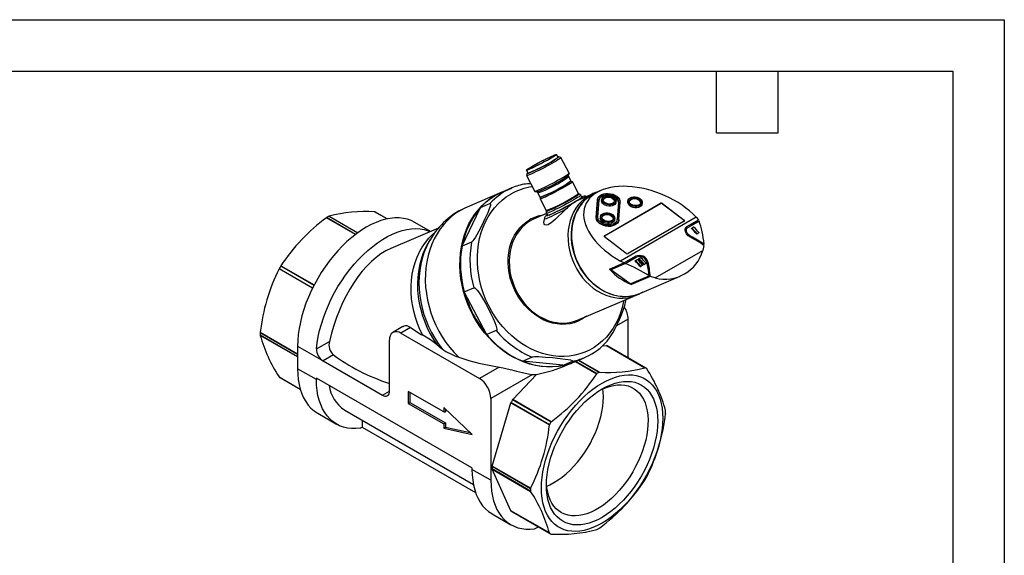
# Model space of a CAD drawing. Header units: millimetres. Extents: x 0 to 699, y 0 to 540.
# Tile 5 of 5: x 394 to 699, y 374 to 540. Entities that reach past the tile are written whole.
import ezdxf

# ---------------------------------------------------------------- set-up
doc = ezdxf.new("R2010")
doc.units = ezdxf.units.MM
doc.header["$LTSCALE"] = 2.5
doc.layers.add('TEXT', color=140, linetype='Continuous', lineweight=25)

msp = doc.modelspace()

# ---------------------------------------------------------------- linework, layer by layer
at = {"color": 7, "linetype": 'Continuous'}
for p, q in [((0.006, 539.757), (698.506, 539.757)), ((698.506, 539.757), (698.506, 0.007))]:
    msp.add_line(p, q, dxfattribs=at)
for p, q in [((560.735, 497.261), (560.271, 498.145)), ((561.591, 497.168), (560.918, 497.377)), ((564.16, 492.293), (561.609, 497.156)), ((550.929, 493.243), (551.393, 492.359)), ((551.193, 492.274), (550.982, 491.602)), ((550.983, 491.58), (553.534, 486.718)), ((563.982, 491.701), (564.16, 492.272)), ((564.696, 489.98), (564.022, 491.265)), ((565.132, 489.667), (565.032, 489.698)), ((567.028, 486.075), (565.149, 489.655)), ((546.421, 487.763), (543.49, 486.513)), ((545.947, 487.553), (546.421, 487.763)), ((553.552, 486.705), (554.123, 486.528)), ((572.563, 486.465), (571.496, 486.01)), ((573.966, 487.009), (572.583, 486.419)), ((543.329, 486.444), (532.628, 481.88)), ((554.459, 486.246), (555.133, 484.962)), ((555.174, 484.525), (555.143, 484.425)), ((555.143, 484.405), (557.022, 480.824)), ((567.706, 485.531), (567.214, 485.866)), ((570.538, 485.547), (567.438, 484.225)), ((568.034, 484.912), (567.713, 485.523)), ((572.493, 478.641), (572.894, 484.01)), ((572.916, 484.159), (572.515, 478.79)), ((572.894, 484.01), (572.916, 484.159)), ((572.894, 484.01), (572.907, 484.122)), ((572.929, 484.27), (572.907, 484.122)), ((573.011, 478.732), (573.413, 484.101)), ((574.229, 484.342), (574.168, 483.934)), ((578.569, 483.278), (578.63, 483.687)), ((582.312, 483.871), (582.252, 483.463)), ((504.091, 480.432), (504.044, 480.434)), ((507.923, 478.194), (504.044, 480.434)), ((507.955, 478.201), (504.091, 480.432)), ((531.123, 469.93), (536.679, 481.549)), ((536.748, 481.693), (536.679, 481.549)), ((536.748, 481.693), (539.678, 482.943)), ((557.088, 480.552), (557.085, 479.958)), ((575.029, 472.957), (592.35, 482.956)), ((575.04, 473.031), (592.361, 483.03)), ((579.346, 483.259), (578.945, 477.89)), ((579.368, 483.408), (578.967, 478.039)), ((579.368, 483.408), (579.346, 483.259)), ((579.463, 477.981), (579.865, 483.35)), ((586.653, 482.807), (586.714, 483.216)), ((592.35, 482.956), (592.361, 483.03)), ((592.923, 482.981), (592.912, 482.907)), ((592.912, 482.907), (599.652, 477.784)), ((592.923, 482.981), (599.663, 477.858)), ((489.236, 478.61), (489.188, 478.575)), ((498.153, 473.4), (489.188, 478.575)), ((498.199, 473.435), (489.236, 478.61)), ((490, 479.044), (489.97, 479.034)), ((489.97, 479.034), (498.842, 473.912)), ((490, 479.044), (498.863, 473.927)), ((507.961, 478.202), (504.351, 480.286)), ((557.146, 479.835), (553.339, 478.211)), ((556.382, 478.144), (556.292, 477.447)), ((557.087, 479.947), (557.408, 479.336)), ((572.515, 478.79), (572.493, 478.641)), ((573.827, 478.973), (573.766, 478.564)), ((578.168, 477.909), (578.229, 478.317)), ((578.945, 477.89), (578.967, 478.039)), ((579.429, 477.721), (579.451, 477.87)), ((603.405, 478.72), (579.978, 465.195)), ((599.659, 477.482), (582.338, 467.483)), ((599.652, 477.784), (599.663, 477.858)), ((600.488, 475.819), (604.096, 477.902)), ((600.819, 475.527), (604.248, 477.507)), ((604.248, 477.507), (601.047, 476.141)), ((603.405, 478.72), (604.096, 477.902)), ((523.777, 475.386), (509.06, 469.109)), ((521.316, 474.337), (516.493, 477.12)), ((599.991, 475.174), (600.819, 475.527)), ((601.993, 475.388), (602.276, 475.551)), ((601.993, 475.388), (602.177, 475.466)), ((602.188, 475.233), (602.005, 475.155)), ((602.177, 475.466), (602.46, 475.63)), ((602.276, 475.551), (602.46, 475.63)), ((602.276, 475.551), (602.291, 475.557)), ((602.475, 475.637), (602.291, 475.559)), ((521.203, 471.814), (520.687, 470.947)), ((575.04, 473.031), (575.029, 472.957)), ((581.776, 467.532), (575.036, 472.655)), ((601.38, 472.679), (601.719, 472.824)), ((603.367, 473.681), (603.539, 473.754)), ((603.627, 473.596), (603.798, 473.668)), ((604.096, 473.839), (603.813, 473.676)), ((533.985, 471.036), (531.054, 469.786)), ((531.123, 469.93), (531.054, 469.786)), ((590.694, 459.993), (605.38, 468.471)), ((605.769, 470.016), (605.38, 468.471)), ((605.418, 470.256), (605.789, 470.415)), ((581.041, 464.592), (579.978, 465.195)), ((581.041, 464.592), (584.649, 466.675)), ((581.55, 464.404), (584.98, 466.383)), ((581.778, 465.018), (584.98, 466.383)), ((585.117, 466.452), (581.841, 465.054)), ((584.598, 465.346), (584.881, 465.509)), ((584.598, 465.346), (584.782, 465.425)), ((584.793, 465.192), (584.61, 465.114)), ((584.782, 465.425), (585.065, 465.588)), ((584.881, 465.509), (585.065, 465.588)), ((584.881, 465.509), (584.897, 465.515)), ((585.081, 465.595), (584.896, 465.517)), ((585.659, 465.958), (585.941, 466.122)), ((585.659, 465.958), (585.843, 466.037)), ((585.854, 465.804), (585.671, 465.726)), ((585.843, 466.037), (586.126, 466.2)), ((585.941, 466.122), (586.126, 466.2)), ((585.941, 466.122), (585.957, 466.127)), ((586.141, 466.208), (585.957, 466.129)), ((474.595, 462.805), (474.57, 462.756)), ((484.89, 456.798), (474.57, 462.756)), ((484.915, 456.848), (474.595, 462.805)), ((475.144, 463.75), (475.114, 463.704)), ((475.114, 463.704), (485.384, 457.775)), ((475.144, 463.75), (485.41, 457.824)), ((576.632, 462.712), (581.041, 464.592)), ((581.55, 464.404), (576.996, 462.461)), ((576.996, 462.461), (579.688, 464.015)), ((583.006, 458.141), (576.996, 462.461)), ((585.973, 463.639), (586.144, 463.712)), ((586.233, 463.554), (586.403, 463.626)), ((586.701, 463.797), (586.418, 463.634)), ((587.033, 464.251), (587.205, 464.324)), ((587.293, 464.166), (587.464, 464.239)), ((587.762, 464.409), (587.479, 464.246)), ((588.126, 464.791), (588.464, 464.935)), ((583.006, 458.141), (588.837, 460.628)), ((589.198, 460.45), (583.351, 457.956)), ((585.922, 455.145), (598.463, 460.494)), ((590.694, 459.993), (589.198, 460.45)), ((531.755, 455.688), (534.685, 456.938)), ((583.351, 457.956), (583.335, 458.282)), ((531.839, 455.528), (531.755, 455.688)), ((538.614, 442.617), (531.839, 455.528)), ((566.678, 446.937), (583.877, 454.273)), ((584.874, 454.644), (585.942, 455.099)), ((582.388, 447.272), (578.599, 445.085)), ((582.388, 435.237), (582.388, 447.272)), ((512.826, 444.959), (509.685, 443.145)), ((515.193, 444.634), (512.185, 442.898)), ((468.753, 443.18), (468.746, 443.121)), ((468.746, 443.121), (480.281, 436.462)), ((480.281, 435.615), (468.746, 442.274)), ((468.746, 442.274), (468.753, 442.243)), ((468.753, 443.18), (480.281, 436.525)), ((480.281, 435.587), (468.753, 442.243)), ((508.649, 424.966), (508.649, 440.856)), ((512.185, 442.898), (536.426, 428.904)), ((538.614, 442.617), (538.698, 442.457)), ((541.628, 443.706), (538.698, 442.457)), ((480.281, 438.893), (480.281, 431.919)), ((480.281, 438.893), (488.166, 434.341)), ((486.151, 438.077), (490.121, 440.369)), ((574.422, 438.992), (575.624, 439.111)), ((575.624, 439.111), (587.525, 432.241)), ((587.555, 432.249), (575.663, 439.114)), ((587.815, 432.104), (575.923, 438.969)), ((491.363, 436.187), (488.166, 434.341)), ((549.679, 434.293), (552.61, 435.543)), ((565.854, 434.083), (568.784, 435.333)), ((569.258, 435.543), (568.784, 435.333)), ((486.108, 428.555), (480.281, 431.919)), ((488.166, 434.341), (506.528, 423.741)), ((542.535, 432.43), (536.426, 428.904)), ((549.832, 434.277), (549.679, 434.293)), ((562.163, 432.984), (549.832, 434.277)), ((562.163, 432.984), (562.316, 432.968)), ((565.246, 434.218), (562.316, 432.968)), ((563.533, 433.093), (565.692, 434.014)), ((566.087, 434.182), (572.669, 430.383)), ((572.7, 430.428), (566.149, 434.209)), ((566.993, 434.569), (573.434, 430.851)), ((573.481, 430.851), (567.021, 434.581)), ((587.525, 432.241), (587.555, 432.249)), ((588.074, 431.949), (588.099, 431.91)), ((474.57, 429.383), (474.595, 429.344)), ((474.57, 429.383), (481.113, 425.606)), ((474.595, 429.344), (481.122, 425.576)), ((474.854, 429.189), (481.124, 425.57)), ((534.135, 401.272), (486.108, 428.997)), ((486.108, 428.997), (486.108, 428.555)), ((552.798, 430.191), (539.961, 422.78)), ((546.725, 422.428), (554.007, 430.115)), ((572.669, 430.383), (572.7, 430.428)), ((573.434, 430.851), (573.481, 430.851)), ((506.528, 423.741), (508.649, 424.966)), ((525.402, 418.59), (514.399, 424.941)), ((514.399, 424.941), (514.399, 421.21)), ((514.937, 424.631), (514.937, 421.52)), ((539.961, 422.78), (539.961, 397.466)), ((514.399, 421.21), (514.937, 421.52)), ((514.399, 421.21), (525.402, 414.858)), ((514.937, 421.52), (525.94, 415.169)), ((534.198, 411.646), (525.402, 419.925)), ((525.402, 419.925), (525.402, 418.59)), ((540.333, 401.858), (546.151, 421.433)), ((546.151, 421.433), (558.051, 414.563)), ((558.059, 414.622), (546.167, 421.487)), ((546.686, 422.386), (558.578, 415.521)), ((558.625, 415.558), (546.725, 422.428)), ((486.496, 418.183), (492.322, 414.82)), ((494.822, 419.15), (534.557, 396.212)), ((525.402, 418.59), (525.94, 418.638)), ((525.94, 419.418), (525.94, 418.638)), ((593.916, 419.05), (593.923, 419.019)), ((593.923, 418.172), (593.916, 418.113)), ((499.631, 413.532), (500.25, 413.889)), ((500.25, 416.017), (500.25, 413.889)), ((500.25, 413.889), (535.228, 393.697)), ((525.94, 415.169), (525.402, 414.858)), ((525.402, 414.858), (525.402, 413.523)), ((525.402, 413.523), (525.94, 413.881)), ((525.402, 413.523), (534.198, 411.646)), ((525.94, 415.169), (525.94, 413.881)), ((525.94, 413.881), (533.548, 412.258)), ((558.051, 414.563), (558.059, 414.622)), ((558.578, 415.521), (558.625, 415.558)), ((540.318, 401.804), (552.21, 394.939)), ((552.234, 394.988), (540.333, 401.858)), ((534.135, 401.272), (534.135, 400.83)), ((539.961, 397.466), (534.135, 400.83)), ((552.21, 394.091), (540.318, 400.956)), ((546.151, 388.061), (540.333, 400.92)), ((540.333, 400.92), (552.234, 394.05)), ((588.099, 398.537), (588.074, 398.488)), ((587.555, 397.589), (587.525, 397.543)), ((552.21, 394.939), (552.234, 394.988)), ((552.234, 394.05), (552.21, 394.091)), ((540.349, 387.095), (546.176, 383.731)), ((558.051, 381.191), (546.151, 388.061)), ((546.167, 388.026), (558.059, 381.161)), ((546.426, 387.872), (558.318, 381.007)), ((553.484, 382.443), (554.657, 383.12)), ((558.059, 381.161), (558.051, 381.191)), ((558.625, 380.859), (558.578, 380.861)), ((572.7, 382.259), (572.669, 382.249)), ((573.481, 382.718), (573.434, 382.683))]:
    msp.add_line(p, q)
at = {"flags": 128}
for points in [[(559.33, 497.847), (559.752, 498.019), (560.055, 498.124), (560.229, 498.159), (560.27, 498.124), (560.177, 498.018), (559.953, 497.845), (559.603, 497.611), (559.138, 497.321), (558.571, 496.985), (557.918, 496.611), (557.199, 496.211), (556.434, 495.797), (555.645, 495.379), (554.855, 494.97), (554.086, 494.582), (553.36, 494.226), (552.7, 493.913), (552.122, 493.65), (551.645, 493.447), (551.281, 493.308), (551.041, 493.237), (550.933, 493.238), (550.959, 493.309), (551.119, 493.448), (551.407, 493.652), (551.816, 493.915), (552.334, 494.229), (552.946, 494.586), (553.634, 494.974), (554.379, 495.383), (555.158, 495.8), (555.951, 496.215), (556.733, 496.615), (557.483, 496.988), (558.179, 497.324), (558.8, 497.613), (559.33, 497.847)], [(561.591, 497.168), (561.61, 497.152), (561.56, 497.065), (561.38, 496.912), (561.075, 496.697), (560.652, 496.424), (560.122, 496.1), (559.498, 495.734), (558.795, 495.334), (558.03, 494.91), (557.223, 494.473), (556.392, 494.033), (555.56, 493.602), (554.745, 493.189), (553.969, 492.806), (553.25, 492.461), (552.606, 492.162), (552.053, 491.919), (551.604, 491.735), (551.271, 491.616), (551.062, 491.566), (550.981, 491.584), (550.982, 491.602)], [(560.694, 497.339), (560.695, 497.34), (560.881, 497.38), (560.936, 497.351), (560.857, 497.252), (560.648, 497.086), (560.314, 496.858), (559.864, 496.575), (559.31, 496.243), (558.668, 495.872), (557.954, 495.472), (557.189, 495.055), (556.394, 494.63), (555.589, 494.21), (554.797, 493.807), (554.04, 493.431), (553.338, 493.093), (552.711, 492.801), (552.175, 492.565), (551.745, 492.389), (551.432, 492.28), (551.246, 492.24), (551.192, 492.269), (551.27, 492.368), (551.352, 492.437)], [(558.587, 497.419), (558.107, 497.205), (557.535, 496.938), (556.894, 496.625), (556.206, 496.278), (555.496, 495.911), (554.79, 495.536), (554.113, 495.166), (553.49, 494.815), (552.943, 494.497), (552.492, 494.221), (552.153, 493.999), (551.939, 493.838), (551.858, 493.744), (551.911, 493.72), (552.098, 493.768), (552.411, 493.886), (552.84, 494.069), (553.369, 494.31), (553.978, 494.602), (554.645, 494.933), (555.347, 495.291), (556.059, 495.664), (556.753, 496.039), (557.406, 496.4), (557.994, 496.737), (558.495, 497.035), (558.892, 497.285), (559.169, 497.478), (559.318, 497.606), (559.332, 497.665), (559.211, 497.652), (558.96, 497.569), (558.587, 497.419)], [(564.16, 492.293), (564.162, 492.29), (564.111, 492.203), (563.931, 492.05), (563.626, 491.834), (563.203, 491.561), (562.673, 491.238), (562.049, 490.871), (561.346, 490.471), (560.581, 490.048), (559.774, 489.61), (558.944, 489.171), (558.111, 488.739), (557.297, 488.327), (556.521, 487.943), (555.802, 487.598), (555.158, 487.3), (554.604, 487.056), (554.156, 486.873), (553.823, 486.754), (553.613, 486.703), (553.534, 486.718)], [(565.132, 489.667), (565.151, 489.64), (565.07, 489.538), (564.855, 489.368), (564.512, 489.134), (564.05, 488.843), (563.481, 488.502), (562.821, 488.121), (562.088, 487.711), (561.302, 487.281), (560.485, 486.845), (559.659, 486.414), (558.845, 486), (558.068, 485.614), (557.346, 485.266), (556.702, 484.967), (556.151, 484.724), (555.709, 484.544), (555.388, 484.431), (555.197, 484.39), (555.141, 484.42), (555.143, 484.425)], [(565.034, 489.698), (565.051, 489.671), (564.971, 489.571), (564.759, 489.403), (564.42, 489.172), (563.964, 488.885), (563.403, 488.549), (562.751, 488.173), (562.028, 487.767), (561.253, 487.344), (560.446, 486.913), (559.631, 486.488), (558.828, 486.079), (558.06, 485.698), (557.349, 485.355), (556.713, 485.06), (556.169, 484.82), (555.733, 484.642), (555.416, 484.531), (555.228, 484.49), (555.173, 484.52), (555.173, 484.523)], [(564.022, 491.265), (563.958, 491.48), (563.982, 491.701)], [(565.032, 489.698), (564.837, 489.805), (564.696, 489.98)], [(541.289, 485.425), (542.778, 486.198), (543.41, 486.478)], [(554.123, 486.528), (554.318, 486.421), (554.459, 486.246)], [(586.9, 455.562), (586.877, 455.55), (585.698, 454.998), (584.461, 454.586), (583.18, 454.315), (581.863, 454.189), (580.524, 454.209), (579.173, 454.375), (577.823, 454.685), (576.486, 455.136), (575.173, 455.725), (573.896, 456.446), (572.666, 457.293), (571.494, 458.259), (570.39, 459.335), (569.363, 460.511), (568.424, 461.778), (567.58, 463.123), (566.839, 464.536), (566.206, 466.004), (565.689, 467.514), (565.29, 469.053), (565.014, 470.607), (564.864, 472.162), (564.839, 473.705), (564.942, 475.223), (565.17, 476.701), (565.522, 478.128), (565.994, 479.49), (566.583, 480.775), (567.284, 481.973), (568.089, 483.072), (568.993, 484.063), (569.987, 484.938), (571.062, 485.688), (572.21, 486.307), (573.419, 486.79), (573.56, 486.836)], [(560.981, 432.689), (560.605, 432.637), (558.906, 432.494), (557.185, 432.496), (555.449, 432.642), (553.709, 432.932), (551.973, 433.364), (550.25, 433.936), (548.549, 434.646), (546.88, 435.489), (545.25, 436.46), (543.668, 437.556), (542.143, 438.77), (540.683, 440.095), (539.294, 441.526), (537.985, 443.054), (536.762, 444.672), (535.632, 446.371), (534.6, 448.142), (533.672, 449.976), (532.852, 451.864), (532.145, 453.795), (531.555, 455.76), (531.085, 457.748), (530.737, 459.749), (530.512, 461.752), (530.413, 463.748), (530.44, 465.725), (530.592, 467.673), (530.868, 469.583), (531.268, 471.444), (531.789, 473.246), (532.429, 474.981), (533.183, 476.639), (534.049, 478.211), (535.022, 479.689), (536.096, 481.066), (537.266, 482.335), (538.526, 483.488), (539.869, 484.519), (541.289, 485.425)], [(581.035, 453.061), (580.961, 452.669), (580.541, 450.877), (580.002, 449.147), (579.347, 447.486), (578.578, 445.904), (577.7, 444.411), (576.718, 443.013), (575.638, 441.719), (574.464, 440.536), (573.204, 439.469), (571.864, 438.526), (570.452, 437.711), (568.976, 437.029), (567.443, 436.483), (565.862, 436.076), (564.242, 435.81), (562.59, 435.688), (560.918, 435.709), (559.232, 435.874), (557.544, 436.181), (555.861, 436.63), (554.194, 437.217), (552.551, 437.939), (550.941, 438.792), (549.373, 439.773), (547.856, 440.874), (546.397, 442.091), (545.005, 443.416), (543.688, 444.843), (542.453, 446.364), (541.305, 447.97), (540.253, 449.652), (539.301, 451.402), (538.454, 453.21), (537.718, 455.065), (537.095, 456.959), (536.591, 458.879), (536.207, 460.817), (535.945, 462.762), (535.807, 464.702), (535.794, 466.627), (535.906, 468.526), (536.142, 470.391), (536.5, 472.209), (536.98, 473.971), (537.578, 475.668), (538.29, 477.29), (539.114, 478.829), (540.045, 480.276), (541.077, 481.622), (542.205, 482.862), (543.422, 483.988), (544.723, 484.993), (546.1, 485.873), (546.1, 485.873)], [(555.133, 484.962), (555.197, 484.746), (555.174, 484.525)], [(567.706, 485.531), (567.714, 485.519), (567.664, 485.433), (567.484, 485.28), (567.179, 485.064), (566.756, 484.791), (566.226, 484.467), (565.602, 484.101), (564.899, 483.701), (564.134, 483.277), (563.327, 482.84), (562.497, 482.4), (561.664, 481.969), (560.85, 481.557), (560.073, 481.173), (559.354, 480.828), (558.71, 480.53), (558.157, 480.286), (557.709, 480.102), (557.375, 479.984), (557.166, 479.933), (557.085, 479.951), (557.085, 479.958)], [(567.214, 485.866), (567.223, 485.849), (567.159, 485.757), (566.966, 485.598), (566.648, 485.378), (566.213, 485.101), (565.674, 484.774), (565.043, 484.407), (564.338, 484.009), (563.576, 483.59), (562.777, 483.16), (561.962, 482.732), (561.152, 482.316), (560.369, 481.923), (559.631, 481.563), (558.959, 481.245), (558.37, 480.978), (557.878, 480.768), (557.498, 480.622), (557.238, 480.542), (557.106, 480.531), (557.088, 480.552)], [(557.408, 479.336), (557.487, 479.321), (557.696, 479.372), (558.029, 479.491), (558.478, 479.674), (559.031, 479.918), (559.675, 480.216), (560.394, 480.561), (561.17, 480.945), (561.985, 481.358), (562.817, 481.789), (563.648, 482.229), (564.455, 482.666), (565.22, 483.089), (565.923, 483.489), (566.547, 483.856), (567.077, 484.179), (567.5, 484.452), (567.805, 484.668), (567.985, 484.821), (568.035, 484.908), (568.034, 484.912)], [(571.496, 486.01), (571.142, 485.852), (569.995, 485.233), (568.92, 484.483), (567.926, 483.608), (567.022, 482.617), (566.217, 481.518), (565.516, 480.32), (564.927, 479.035), (564.454, 477.673), (564.103, 476.246), (563.874, 474.768), (563.772, 473.25), (563.796, 471.707), (563.947, 470.151), (564.223, 468.598), (564.621, 467.059), (565.139, 465.549), (565.771, 464.081), (566.513, 462.668), (567.357, 461.322), (568.296, 460.056), (569.322, 458.88), (570.426, 457.804), (571.598, 456.838), (572.829, 455.991), (574.106, 455.27), (575.419, 454.681), (576.756, 454.23), (578.106, 453.92), (579.456, 453.754), (580.796, 453.734), (582.112, 453.86), (583.394, 454.13), (584.63, 454.543), (584.874, 454.644)], [(572.583, 486.419), (572.23, 486.262), (571.086, 485.644), (570.014, 484.896), (569.023, 484.024), (568.122, 483.036), (567.319, 481.94), (566.621, 480.746), (566.033, 479.464), (565.562, 478.106), (565.211, 476.684), (564.984, 475.21), (564.882, 473.697), (564.906, 472.158), (565.056, 470.607), (565.331, 469.058), (565.728, 467.524), (566.245, 466.018), (566.875, 464.555), (567.614, 463.146), (568.456, 461.804), (569.392, 460.541), (570.416, 459.368), (571.516, 458.296), (572.685, 457.333), (573.912, 456.488), (575.185, 455.769), (576.494, 455.182), (577.827, 454.732), (579.173, 454.423), (580.52, 454.258), (581.855, 454.238), (583.168, 454.363), (584.446, 454.633), (585.679, 455.045), (585.922, 455.145)], [(567.983, 485.007), (568.118, 485.052), (568.308, 485.071), (568.267, 484.966), (567.99, 484.74), (567.503, 484.411), (566.851, 484.008), (566.094, 483.563)], [(567.441, 484.216), (567.034, 484.043), (566.094, 483.563)], [(567.214, 485.866), (567.108, 485.959), (567.028, 486.075)], [(572.916, 484.159), (573.028, 484.63), (573.287, 485.063), (573.681, 485.439), (574.194, 485.741), (574.803, 485.956), (575.481, 486.075), (576.199, 486.093), (576.925, 486.008), (577.628, 485.825), (578.277, 485.552), (578.844, 485.2), (579.303, 484.784), (579.635, 484.324), (579.825, 483.839), (579.865, 483.35)], [(573.413, 484.101), (573.52, 484.533), (573.772, 484.925), (574.155, 485.259), (574.65, 485.518), (575.232, 485.688), (575.872, 485.761), (576.539, 485.733), (577.197, 485.607), (577.816, 485.387), (578.363, 485.086), (578.811, 484.717), (579.138, 484.301), (579.327, 483.857), (579.368, 483.408)], [(579.346, 483.259), (579.305, 483.708), (579.116, 484.152), (578.789, 484.569), (578.341, 484.937), (577.794, 485.239), (577.175, 485.458), (576.516, 485.585), (575.85, 485.612), (575.21, 485.539), (574.627, 485.369), (574.132, 485.111), (573.75, 484.777), (573.498, 484.384), (573.414, 484.122)], [(578.569, 483.278), (578.501, 483.037), (578.277, 482.7), (577.922, 482.425), (577.462, 482.23), (576.928, 482.129), (576.355, 482.128), (575.783, 482.229), (575.251, 482.423), (574.795, 482.698), (574.447, 483.034), (574.229, 483.41), (574.157, 483.799), (574.168, 483.934)], [(578.003, 484.923), (578.351, 484.586), (578.569, 484.21), (578.641, 483.821), (578.562, 483.445), (578.337, 483.108), (577.983, 482.833), (577.523, 482.638), (576.988, 482.537), (576.416, 482.537), (575.844, 482.637), (575.312, 482.831), (574.856, 483.106), (574.507, 483.443), (574.29, 483.818), (574.218, 484.207), (574.297, 484.583), (574.521, 484.92), (574.875, 485.196), (575.335, 485.39), (575.87, 485.492), (576.443, 485.492), (577.015, 485.392), (577.547, 485.197), (578.003, 484.923)], [(577.723, 484.761), (578.031, 484.457), (578.209, 484.118), (578.243, 483.769), (578.129, 483.441), (577.879, 483.159), (577.51, 482.946), (577.054, 482.82), (576.548, 482.791), (576.032, 482.861), (575.548, 483.024), (575.135, 483.267), (574.828, 483.571), (574.65, 483.911), (574.616, 484.259), (574.729, 484.588), (574.98, 484.87), (575.348, 485.082), (575.804, 485.208), (576.311, 485.238), (576.827, 485.168), (577.311, 485.005), (577.723, 484.761)], [(586.653, 482.807), (586.585, 482.566), (586.36, 482.229), (586.006, 481.954), (585.546, 481.759), (585.011, 481.658), (584.439, 481.658), (583.867, 481.758), (583.335, 481.952), (582.879, 482.227), (582.53, 482.564), (582.313, 482.939), (582.241, 483.328), (582.252, 483.463)], [(586.086, 484.452), (586.435, 484.115), (586.653, 483.739), (586.724, 483.351), (586.646, 482.975), (586.421, 482.638), (586.067, 482.362), (585.607, 482.167), (585.072, 482.066), (584.499, 482.066), (583.928, 482.166), (583.396, 482.361), (582.94, 482.635), (582.591, 482.972), (582.374, 483.348), (582.302, 483.737), (582.381, 484.112), (582.605, 484.45), (582.959, 484.725), (583.419, 484.92), (583.954, 485.021), (584.527, 485.021), (585.099, 484.921), (585.631, 484.727), (586.086, 484.452)], [(585.807, 484.291), (586.115, 483.987), (586.293, 483.647), (586.326, 483.298), (586.213, 482.97), (585.962, 482.688), (585.594, 482.476), (585.138, 482.349), (584.632, 482.32), (584.116, 482.39), (583.632, 482.553), (583.219, 482.797), (582.911, 483.101), (582.734, 483.44), (582.7, 483.789), (582.813, 484.117), (583.064, 484.399), (583.432, 484.612), (583.888, 484.738), (584.395, 484.767), (584.911, 484.697), (585.395, 484.534), (585.807, 484.291)], [(532.628, 481.88), (532.078, 481.635), (530.588, 480.86), (529.167, 479.954), (527.823, 478.921), (526.562, 477.767), (525.391, 476.497), (524.316, 475.118), (523.343, 473.638), (522.477, 472.064), (521.722, 470.404), (521.083, 468.667), (520.563, 466.862), (520.164, 464.999), (519.888, 463.087), (519.738, 461.136), (519.713, 459.157), (519.814, 457.159), (520.04, 455.154), (520.391, 453.151), (520.863, 451.161), (521.456, 449.195), (522.166, 447.263), (522.988, 445.374), (523.919, 443.54), (524.955, 441.768), (526.088, 440.07), (527.315, 438.452), (528.627, 436.925), (530.019, 435.496)], [(539.678, 482.943), (539.773, 482.957), (539.838, 482.901), (539.862, 482.7), (539.801, 482.322), (539.678, 481.885), (539.368, 481.015), (538.995, 480.105), (538.144, 478.205), (537.063, 475.966), (536.266, 474.417), (535.672, 473.34), (535.223, 472.584), (534.718, 471.821), (534.44, 471.456), (534.216, 471.209), (534.08, 471.093), (533.985, 471.036)], [(563.034, 481.136), (561.849, 480.03), (560.696, 478.906), (559.906, 478.141), (559.141, 477.438), (558.603, 476.996), (558.093, 476.64), (557.623, 476.397), (557.212, 476.281), (556.667, 476.373), (556.401, 476.653), (556.283, 477.054), (556.319, 477.444)], [(563.034, 481.136), (562.091, 480.647), (561.166, 480.178), (560.278, 479.738), (559.446, 479.335), (558.687, 478.979), (558.015, 478.677), (557.446, 478.434), (556.989, 478.255), (556.656, 478.145), (556.452, 478.106), (556.382, 478.137), (556.382, 478.144)], [(557.022, 480.824), (557.072, 480.692), (557.088, 480.552)], [(516.493, 477.12), (515.386, 477.671), (514.207, 478.088), (512.963, 478.367), (511.661, 478.508), (510.307, 478.509), (508.908, 478.37), (507.471, 478.093), (506.004, 477.678), (504.514, 477.129), (503.008, 476.446), (501.495, 475.635), (499.981, 474.699), (498.476, 473.643), (496.985, 472.472), (495.518, 471.193), (494.081, 469.811), (492.682, 468.334), (491.328, 466.77), (490.026, 465.126), (488.782, 463.41), (487.603, 461.632), (486.495, 459.801), (485.463, 457.925), (484.513, 456.015), (483.649, 454.08), (482.876, 452.131), (482.198, 450.176), (481.619, 448.225), (481.141, 446.29), (480.766, 444.38), (480.497, 442.504), (480.336, 440.671), (480.281, 438.893)], [(569.457, 448.122), (569.181, 447.912), (568.081, 447.191), (566.911, 446.602), (565.682, 446.148), (564.405, 445.835), (563.091, 445.664), (561.75, 445.638), (560.394, 445.756), (559.036, 446.018), (557.685, 446.421), (556.354, 446.962), (555.054, 447.636), (553.797, 448.437), (552.593, 449.359), (551.452, 450.394), (550.384, 451.533), (549.398, 452.766), (548.502, 454.082), (547.705, 455.471), (547.013, 456.921), (546.431, 458.419), (545.966, 459.952), (545.62, 461.508), (545.397, 463.073), (545.299, 464.633), (545.326, 466.176), (545.478, 467.688), (545.754, 469.157), (546.152, 470.569), (546.669, 471.914), (547.299, 473.178), (548.037, 474.352), (548.878, 475.426), (549.813, 476.39), (550.836, 477.236), (551.937, 477.957), (551.937, 477.957)], [(553.339, 478.211), (552.694, 477.912), (551.567, 477.261), (550.515, 476.482), (549.545, 475.58), (548.668, 474.564), (547.891, 473.442), (547.219, 472.225), (546.661, 470.923), (546.219, 469.548), (545.899, 468.112), (545.703, 466.627), (545.632, 465.106), (545.688, 463.563), (545.869, 462.011), (546.175, 460.464), (546.603, 458.936), (547.148, 457.44), (547.806, 455.989), (548.572, 454.596), (549.438, 453.272), (550.397, 452.031), (551.44, 450.882), (552.559, 449.836), (553.743, 448.902), (554.982, 448.088), (556.266, 447.402), (557.582, 446.849), (558.919, 446.433), (560.267, 446.16), (561.612, 446.031), (562.942, 446.048), (564.247, 446.209), (565.515, 446.515), (566.678, 446.937)], [(557.922, 479.41), (557.712, 479.325), (557.323, 479.195), (557.134, 479.177), (557.175, 479.282), (557.358, 479.431)], [(579.429, 477.721), (579.329, 477.361), (579.071, 476.928), (578.676, 476.552), (578.163, 476.25), (577.555, 476.035), (576.876, 475.916), (576.158, 475.898), (575.432, 475.983), (574.729, 476.166), (574.08, 476.439), (573.514, 476.791), (573.055, 477.207), (572.723, 477.667), (572.533, 478.152), (572.493, 478.641)], [(579.463, 477.981), (579.352, 477.51), (579.093, 477.077), (578.698, 476.701), (578.186, 476.399), (577.577, 476.184), (576.899, 476.064), (576.181, 476.047), (575.454, 476.131), (574.751, 476.314), (574.103, 476.588), (573.536, 476.94), (573.077, 477.355), (572.745, 477.816), (572.555, 478.301), (572.515, 478.79)], [(578.967, 478.039), (578.859, 477.607), (578.608, 477.214), (578.225, 476.88), (577.73, 476.622), (577.148, 476.452), (576.508, 476.379), (575.841, 476.406), (575.182, 476.533), (574.564, 476.753), (574.017, 477.054), (573.569, 477.422), (573.242, 477.839), (573.053, 478.283), (573.011, 478.732)], [(578.168, 477.909), (578.099, 477.668), (577.875, 477.331), (577.521, 477.055), (577.061, 476.861), (576.526, 476.76), (575.953, 476.759), (575.381, 476.859), (574.85, 477.054), (574.394, 477.328), (574.045, 477.665), (573.828, 478.041), (573.756, 478.43), (573.766, 478.564)], [(577.601, 479.553), (577.95, 479.217), (578.167, 478.841), (578.239, 478.452), (578.16, 478.076), (577.936, 477.739), (577.582, 477.464), (577.122, 477.269), (576.587, 477.168), (576.014, 477.168), (575.442, 477.268), (574.91, 477.462), (574.455, 477.737), (574.106, 478.074), (573.888, 478.449), (573.817, 478.838), (573.895, 479.214), (574.12, 479.551), (574.474, 479.826), (574.934, 480.021), (575.469, 480.122), (576.042, 480.123), (576.613, 480.022), (577.145, 479.828), (577.601, 479.553)], [(577.322, 479.392), (577.63, 479.088), (577.807, 478.748), (577.841, 478.4), (577.728, 478.072), (577.477, 477.79), (577.109, 477.577), (576.653, 477.451), (576.146, 477.422), (575.63, 477.491), (575.146, 477.655), (574.734, 477.898), (574.426, 478.202), (574.248, 478.542), (574.215, 478.89), (574.328, 479.219), (574.579, 479.5), (574.947, 479.713), (575.403, 479.839), (575.909, 479.869), (576.425, 479.799), (576.909, 479.636), (577.322, 479.392)], [(486.151, 438.077), (486.357, 439.937), (486.671, 441.837), (487.091, 443.768), (487.614, 445.72), (488.239, 447.683), (488.961, 449.646), (489.778, 451.6), (490.684, 453.534), (491.676, 455.439), (492.747, 457.305), (493.894, 459.122), (495.109, 460.88), (496.387, 462.572), (497.721, 464.187), (499.103, 465.719), (500.528, 467.158), (501.987, 468.498), (503.473, 469.731), (504.979, 470.851), (506.497, 471.853), (508.018, 472.732), (509.536, 473.482), (511.042, 474.1), (512.528, 474.583), (513.987, 474.928), (515.412, 475.134), (516.795, 475.199), (518.128, 475.123), (519.406, 474.907), (520.621, 474.551), (521.241, 474.305)], [(601.608, 472.523), (600.925, 472.992), (600.388, 473.572), (600.021, 474.247), (599.917, 474.946), (600.073, 475.426), (600.399, 475.763), (600.488, 475.819)], [(601.719, 472.824), (601.152, 473.209), (600.71, 473.69), (600.415, 474.252), (600.345, 474.824), (600.485, 475.217), (600.819, 475.527)], [(602.005, 475.155), (601.953, 475.229), (601.938, 475.296), (601.954, 475.351), (601.993, 475.388)], [(602.188, 475.233), (602.142, 475.295), (602.122, 475.362), (602.133, 475.42), (602.167, 475.46), (602.177, 475.466)], [(518.949, 442.258), (518.078, 444.049), (517.319, 445.892), (516.678, 447.777), (516.159, 449.691), (515.763, 451.624), (515.495, 453.565), (515.355, 455.502), (515.343, 457.423), (515.461, 459.318), (515.708, 461.175), (516.081, 462.984), (516.579, 464.733), (517.2, 466.412), (517.938, 468.013), (518.79, 469.524), (519.751, 470.938), (520.816, 472.245), (521.977, 473.439), (522.557, 473.961)], [(521.18, 471.775), (520.749, 471.014), (519.964, 469.418), (519.292, 467.742), (518.736, 465.995), (518.301, 464.186), (517.988, 462.325), (517.799, 460.422), (517.734, 458.488), (517.795, 456.531), (517.981, 454.565), (518.291, 452.597), (518.723, 450.64), (519.275, 448.704), (519.944, 446.798), (520.726, 444.934), (521.617, 443.122), (522.613, 441.37), (523.708, 439.689), (524.896, 438.087)], [(604.105, 474.08), (604.142, 474.02), (604.157, 473.955), (604.147, 473.897), (604.116, 473.854), (604.096, 473.839)], [(520.687, 470.947), (520.504, 470.634), (519.681, 469.054), (518.975, 467.389), (518.389, 465.648), (517.927, 463.84), (517.591, 461.977), (517.384, 460.069), (517.306, 458.126), (517.357, 456.16), (517.539, 454.182), (517.849, 452.204), (518.286, 450.236), (518.847, 448.29), (519.529, 446.377), (520.329, 444.508), (521.241, 442.693), (522.261, 440.944), (523.382, 439.269)], [(584.61, 465.114), (584.558, 465.187), (584.543, 465.254), (584.559, 465.309), (584.598, 465.346)], [(584.793, 465.192), (584.747, 465.254), (584.727, 465.32), (584.738, 465.378), (584.772, 465.418), (584.782, 465.425)], [(585.671, 465.726), (585.618, 465.8), (585.604, 465.867), (585.62, 465.922), (585.659, 465.958)], [(585.854, 465.804), (585.808, 465.866), (585.788, 465.933), (585.799, 465.991), (585.832, 466.03), (585.843, 466.037)], [(586.71, 464.039), (586.747, 463.978), (586.762, 463.913), (586.752, 463.855), (586.721, 463.812), (586.701, 463.797)], [(587.77, 464.651), (587.808, 464.59), (587.823, 464.526), (587.813, 464.468), (587.782, 464.424), (587.762, 464.409)], [(534.685, 456.938), (534.814, 456.949), (534.992, 456.88), (535.297, 456.651), (535.705, 456.223), (536.095, 455.733), (536.769, 454.759), (537.398, 453.744), (538.595, 451.629), (539.885, 449.141), (540.7, 447.424), (541.205, 446.231), (541.507, 445.397), (541.733, 444.557), (541.782, 444.158), (541.76, 443.89), (541.703, 443.765), (541.628, 443.706)], [(515.193, 444.634), (514.124, 445.135), (513.613, 445.186), (513.132, 445.099), (512.859, 444.906)], [(523.382, 439.269), (521.28, 440.811), (518.949, 442.258)], [(552.61, 435.543), (552.753, 435.586), (552.982, 435.624), (553.414, 435.659), (554.033, 435.673), (554.654, 435.666), (555.772, 435.62), (556.852, 435.548), (558.972, 435.364), (561.331, 435.11), (562.872, 434.911), (563.871, 434.754), (564.512, 434.628), (565.067, 434.476), (565.264, 434.386), (565.333, 434.308), (565.311, 434.257), (565.246, 434.218)], [(480.281, 431.919), (480.334, 430.222), (480.492, 428.594), (480.755, 427.044), (481.121, 425.579), (481.589, 424.207), (482.155, 422.934), (482.818, 421.767), (483.574, 420.712), (484.419, 419.773), (485.349, 418.955), (486.359, 418.264), (486.496, 418.183)], [(542.535, 432.43), (543.79, 432.198), (545.039, 431.911), (546.479, 431.548), (547.841, 431.197), (549.745, 430.738), (551.448, 430.393), (552.798, 430.191)], [(593.03, 416.666), (592.977, 415.018), (592.82, 413.32), (592.56, 411.579), (592.197, 409.807), (591.734, 408.012), (591.174, 406.206), (590.519, 404.397), (589.774, 402.597), (588.942, 400.814), (588.027, 399.06), (587.037, 397.344), (585.974, 395.675), (584.847, 394.063), (583.66, 392.517), (582.422, 391.046), (581.137, 389.658), (579.815, 388.36), (578.461, 387.159), (577.084, 386.064), (575.692, 385.079), (574.291, 384.21), (572.891, 383.462), (571.498, 382.839), (570.122, 382.345), (568.768, 381.983), (567.445, 381.754), (566.161, 381.659), (564.922, 381.7), (563.736, 381.876), (562.608, 382.186), (561.546, 382.628), (560.555, 383.201), (559.641, 383.899), (558.809, 384.721), (558.063, 385.661), (557.409, 386.713), (556.848, 387.873), (556.385, 389.133), (556.023, 390.487), (555.762, 391.926), (555.605, 393.444), (555.553, 395.031), (555.605, 396.678), (555.762, 398.377), (556.023, 400.117), (556.385, 401.889), (556.848, 403.684), (557.409, 405.49), (558.063, 407.299), (558.809, 409.1), (559.641, 410.882), (560.555, 412.636), (561.546, 414.352), (562.608, 416.021), (563.736, 417.633), (564.922, 419.179), (566.161, 420.65), (567.445, 422.039), (568.768, 423.337), (570.122, 424.537), (571.498, 425.633), (572.891, 426.618), (574.291, 427.486), (575.692, 428.234), (577.084, 428.857), (578.461, 429.351), (579.815, 429.714), (581.137, 429.943), (582.422, 430.037), (583.66, 429.996), (584.847, 429.82), (585.974, 429.51), (587.037, 429.068), (588.027, 428.496), (588.942, 427.797), (589.774, 426.975), (590.519, 426.035), (591.174, 424.983), (591.734, 423.823), (592.197, 422.563), (592.56, 421.209), (592.82, 419.77), (592.977, 418.252), (593.03, 416.666)], [(499.631, 413.532), (498.256, 413.421), (496.926, 413.447), (495.648, 413.609), (494.428, 413.906), (493.272, 414.337), (492.186, 414.9), (491.176, 415.592), (490.245, 416.409), (489.4, 417.348), (488.645, 418.404), (487.982, 419.571), (487.415, 420.844), (486.948, 422.216), (486.582, 423.681), (486.319, 425.231), (486.161, 426.858), (486.108, 428.555)], [(574.291, 425.69), (575.639, 426.407), (576.979, 426.997), (578.303, 427.457), (579.601, 427.784), (580.867, 427.976), (582.092, 428.031), (583.269, 427.949), (584.391, 427.731), (585.451, 427.378), (586.441, 426.893), (587.357, 426.277), (588.192, 425.536), (588.942, 424.673), (589.601, 423.694), (590.166, 422.606), (590.633, 421.413), (590.999, 420.125), (591.262, 418.749), (591.421, 417.294), (591.474, 415.767), (591.421, 414.18), (591.262, 412.541), (590.999, 410.861), (590.633, 409.15), (590.166, 407.419), (589.601, 405.678), (588.942, 403.938), (588.192, 402.21), (587.357, 400.505), (586.441, 398.832), (585.451, 397.202), (584.391, 395.626), (583.269, 394.113), (582.092, 392.672), (580.867, 391.313), (579.601, 390.043), (578.303, 388.87), (576.979, 387.802), (575.639, 386.846), (574.291, 386.006), (572.943, 385.289), (571.603, 384.699), (570.28, 384.239), (568.982, 383.912), (567.716, 383.721), (566.491, 383.666), (565.313, 383.747), (564.192, 383.965), (563.132, 384.318), (562.141, 384.804), (561.225, 385.419), (560.39, 386.16), (559.641, 387.023), (558.981, 388.002), (558.417, 389.091), (557.95, 390.283), (557.583, 391.571), (557.32, 392.947), (557.162, 394.403), (557.109, 395.929), (557.162, 397.516), (557.32, 399.155), (557.583, 400.835), (557.95, 402.546), (558.417, 404.277), (558.981, 406.018), (559.641, 407.758), (560.39, 409.486), (561.225, 411.192), (562.141, 412.864), (563.132, 414.494), (564.192, 416.07), (565.313, 417.583), (566.491, 419.024), (567.716, 420.384), (568.982, 421.654), (570.28, 422.826), (571.603, 423.894), (572.943, 424.851), (574.291, 425.69)], [(573.527, 425.229), (574.082, 425.508), (575.352, 426.062), (576.606, 426.486), (577.835, 426.778), (579.029, 426.937), (580.183, 426.962), (581.287, 426.852), (582.335, 426.607), (583.32, 426.23), (584.234, 425.724), (585.073, 425.09), (585.829, 424.335), (586.499, 423.462), (587.078, 422.477), (587.562, 421.388), (587.948, 420.201), (588.233, 418.924), (588.415, 417.566), (588.493, 416.135), (588.467, 414.642), (588.337, 413.096), (588.103, 411.508), (587.767, 409.887), (587.332, 408.246), (586.8, 406.594), (586.175, 404.943), (585.461, 403.303), (584.663, 401.687), (583.786, 400.103), (582.836, 398.564), (581.819, 397.079), (580.742, 395.658), (579.612, 394.31), (578.437, 393.045), (577.224, 391.871), (575.982, 390.796), (574.719, 389.827), (573.443, 388.969), (572.162, 388.23), (570.886, 387.614), (569.623, 387.125), (568.381, 386.766), (567.168, 386.54), (565.993, 386.449), (564.863, 386.492), (563.786, 386.669), (562.769, 386.98), (561.819, 387.422), (560.942, 387.993), (560.144, 388.688), (559.43, 389.503), (558.805, 390.432), (558.273, 391.47), (557.838, 392.609), (557.502, 393.842), (557.268, 395.161), (557.138, 396.556), (557.125, 396.817)], [(557.207, 395.679), (558.181, 396.111), (559.442, 396.779), (560.704, 397.568), (561.957, 398.471), (563.192, 399.484), (564.402, 400.599), (565.579, 401.808), (566.713, 403.103), (567.798, 404.475), (568.825, 405.916), (569.789, 407.414), (570.682, 408.961), (571.498, 410.545), (572.231, 412.155), (572.878, 413.78), (573.432, 415.41), (573.891, 417.034), (574.251, 418.639), (574.511, 420.216), (574.667, 421.753), (574.719, 423.24), (574.667, 424.666), (574.554, 425.728)], [(534.135, 400.83), (534.188, 399.133), (534.346, 397.505), (534.608, 395.955), (534.974, 394.491), (535.442, 393.118), (536.008, 391.846), (536.671, 390.678), (537.427, 389.623), (538.272, 388.684), (539.202, 387.867), (540.213, 387.175), (540.349, 387.095)], [(539.961, 397.466), (540.014, 395.769), (540.172, 394.142), (540.435, 392.592), (540.801, 391.127), (541.268, 389.755), (541.835, 388.482), (542.498, 387.315), (543.254, 386.259), (544.099, 385.32), (545.029, 384.503), (546.039, 383.811), (547.125, 383.248), (548.281, 382.817), (549.501, 382.52), (550.779, 382.358), (552.109, 382.332), (553.484, 382.443)]]:
    msp.add_lwpolyline(points, dxfattribs=at)
for centre, radius, start, end in [((539.452, 526.467), 36.139, 289.29475, 306.08121), ((539.949, 525.519), 41.487, 289.97687, 305.39909), ((542.001, 521.61), 37.494, 289.40727, 305.96869), ((542.675, 520.325), 37.494, 289.40727, 305.96869), ((551.158, 468.661), 19.429, 113.2441, 137.87496), ((554.108, 469.889), 19.458, 114.79849, 137.86594), ((553.08, 472.893), 16.288, 100.4268, 116.01457), ((555.125, 470.21), 18.077, 97.41983, 119.95029), ((551.512, 479.243), 9.779, 85.12447, 98.12419), ((543.987, 517.825), 39.23, 289.40727, 305.96869), ((526.825, 550.725), 77.8, 293.55958, 300.31463), ((578.653, 464.588), 22.755, 123.49911, 133.34492), ((568.828, 483.43), 1.808, 66.04983, 118.15555), ((576.269, 482.789), 2.095, 48.29119, 142.10308), ((577.007, 483.36), 1.19, 8.92146, 56.56237), ((584.352, 482.318), 2.095, 48.29119, 142.10308), ((585.091, 482.889), 1.19, 8.92146, 56.56237), ((501.49, 434.599), 45.906, 86.80991, 104.49431), ((499.433, 471.767), 9.837, 60.00279, 61.74032), ((542.056, 459.676), 24.113, 113.01727, 149.93083), ((554.746, 465.772), 23.986, 138.87079, 170.01594), ((592.59, 482.467), 0.545, 53.79956, 116.2212), ((592.601, 482.542), 0.545, 53.79956, 116.2212), ((523.235, 432.257), 57.485, 126.31839, 146.78067), ((503.504, 454.742), 27.808, 119.1242, 120.87042), ((557.744, 467.884), 11.627, 98.03759, 119.96288), ((558.138, 477.867), 1.77, 116.52434, 169.80393), ((575.867, 477.42), 2.095, 48.29119, 142.10308), ((576.605, 477.991), 1.19, 8.92146, 56.56237), ((599.507, 477.566), 0.261, 7.20282, 56.36345), ((599.563, 477.671), 0.212, 297.1238, 61.81397), ((586.11, 459.108), 22.587, 40.17987, 45.27381), ((585.746, 458.869), 23.198, 39.91548, 44.86494), ((602.557, 475.384), 0.264, 41.78635, 111.50582), ((586.312, 459.195), 23.198, 39.91548, 44.86494), ((575.138, 472.75), 0.234, 117.80646, 157.40215), ((575.136, 472.842), 0.212, 117.1238, 241.81397), ((603.554, 473.817), 0.232, 216.20849, 288.24662), ((603.727, 473.892), 0.233, 216.42649, 291.75178), ((562.437, 464.279), 31.862, 170.04765, 195.64335), ((565.367, 465.529), 31.862, 170.04765, 195.64335), ((593.768, 471.628), 12.034, 255.20089, 344.79373), ((582.097, 467.971), 0.545, 233.79956, 296.2212), ((585.777, 464.096), 2.815, 17.3351, 113.6266), ((568.351, 448.827), 23.198, 39.91548, 44.86494), ((585.884, 464.262), 2.306, 17.41808, 113.09904), ((585.162, 465.342), 0.264, 41.78635, 111.50582), ((568.917, 449.153), 23.198, 39.91548, 44.86494), ((569.776, 449.678), 22.587, 40.17987, 45.27381), ((569.412, 449.439), 23.198, 39.91548, 44.86494), ((586.223, 465.954), 0.264, 41.78635, 111.50582), ((569.978, 449.766), 23.198, 39.91548, 44.86494), ((525.559, 436.952), 57.146, 153.15701, 173.74276), ((519.098, 437.711), 51.09, 149.41796, 150.58204), ((589.583, 473.886), 17.106, 220.78733, 248.63398), ((568.715, 449.066), 22.587, 40.17987, 45.27381), ((586.159, 463.776), 0.232, 216.20849, 288.24662), ((586.332, 463.851), 0.233, 216.42649, 291.75178), ((587.22, 464.388), 0.232, 216.20849, 288.24662), ((587.392, 464.463), 0.233, 216.42649, 291.75178), ((565.121, 464.759), 34.538, 195.50226, 219.8737), ((566.89, 455.112), 14.907, 345.86763, 353.17656), ((543.774, 463.235), 39.364, 324.67178, 342.61525), ((575.009, 446.983), 7.385, 2.24065, 32.60314), ((496.558, 442.698), 27.815, 179.12703, 180.87297), ((511.709, 453.929), 44.517, 195.21963, 213.46196), ((510.815, 441.187), 2.191, 51.32543, 188.68532), ((561.046, 461.05), 29.072, 219.76065, 246.98322), ((563.977, 462.3), 29.072, 219.76065, 246.98322), ((490.336, 437.923), 4.188, 177.89696, 238.78776), ((494.14, 439.288), 4.162, 164.94514, 228.14955), ((535.57, 452.828), 18.199, 234.09205, 252.24043), ((561.762, 452.566), 18.585, 293.8205, 319.43309), ((575.695, 438.403), 0.712, 92.5784, 95.6684), ((571.005, 430.449), 9.837, 60.00279, 61.74032), ((561.331, 452.814), 19.004, 281.88831, 293.08919), ((558.142, 454.085), 21.481, 247.24129, 280.7894), ((558.215, 451.563), 19.076, 278.33683, 293.33979), ((558.401, 451.564), 19.004, 281.88831, 293.08919), ((576.035, 476.686), 45.906, 266.80991, 284.49431), ((582.898, 423.585), 9.836, 58.24887, 61.74038), ((549.685, 406.787), 45.9, 15.49671, 33.18487), ((479.772, 437.709), 9.837, 238.2489, 240.00261), ((532.318, 422.449), 7.651, 2.4764, 57.5236), ((524.578, 461.876), 57.485, 306.31839, 326.78067), ((586.968, 406.559), 27.808, 119.1242, 120.87042), ((500.785, 428.271), 10.897, 188.00438, 236.82619), ((507.356, 424.756), 1.31, 230.79671, 9.21404), ((548.318, 420.789), 2.261, 162.01619, 163.44634), ((590.669, 396.393), 51.09, 149.41796, 150.58204), ((548.366, 420.873), 2.26, 136.55308, 137.98335), ((536.777, 424.44), 57.488, 333.21892, 353.68086), ((566.111, 418.595), 27.815, 359.12703, 0.87297), ((501.245, 420.792), 57.146, 333.15701, 353.74276), ((602.561, 389.528), 51.09, 149.41796, 150.58204), ((568.13, 401.38), 27.815, 179.12703, 180.87297), ((542.434, 401.233), 2.192, 163.446, 164.90589), ((541.025, 401.233), 0.76, 201.36531, 204.32454), ((543.572, 423.582), 51.09, 329.41796, 330.58204), ((539.687, 428.797), 57.143, 306.25646, 326.8426), ((580.022, 394.515), 27.815, 179.12703, 180.87297), ((515.095, 369.504), 44.517, 15.21963, 33.46196), ((546.799, 388.354), 0.712, 204.3245, 207.41396), ((551.344, 396.391), 9.837, 238.2489, 240.00261), ((563.235, 389.525), 9.836, 238.24887, 241.74038), ((561.318, 425.3), 44.522, 266.53282, 284.77141), ((559.165, 406.551), 27.808, 299.1242, 300.87042)]:
    msp.add_arc(centre, radius, start, end)
for centre, major_axis, ratio, start_param, end_param in [((588.211, 474.603), (19.06, -7.913), 0.5850827, 0.9228956, 4.5174977), ((597.881, 465.349), (1.277, 17.271), 0.4588135, 5.0438234, 5.5267262), ((598.785, 465.871), (14.945, -8.141), 0.4230036, 1.3244262, 1.612104), ((599.111, 466.059), (14.945, -8.141), 0.4230036, 1.3467796, 1.6264114), ((507.258, 440.074), (9.233, 29.655), 0.5360913, 0.4279572, 1.7263812), ((582.184, 456.287), (15.193, -7.983), 0.4149117, 1.3433245, 1.8262273), ((580.954, 455.577), (0.993, 17.133), 0.4661619, 5.0385653, 5.318197), ((581.28, 455.765), (0.993, 17.133), 0.4661619, 5.0162118, 5.3038896), ((537.303, 452.889), (33.126, -10.314), 0.4941768, 4.144625, 4.285535), ((550.992, 444.987), (37.555, -13.483), 0.4620968, 4.0653397, 4.1214936), ((514.966, 443.362), (33.126, -10.314), 0.4941768, 4.0837084, 4.6754431), ((537.303, 452.889), (36.311, -11.305), 0.4941768, 4.6654562, 5.0079565), ((535.881, 452.283), (42.743, -2.577), 0.5512883, 5.1832967, 5.448715), ((561.174, 463.071), (10.121, 32.507), 0.5360913, 3.2391255, 3.3041316)]:
    msp.add_ellipse(centre, major_axis=major_axis, ratio=ratio, start_param=start_param, end_param=end_param)
at = {"layer": 'TEXT'}
for p, q in [((15.875, 523.875), (682.625, 523.875)), ((609.6, 504.825), (609.6, 523.875)), ((628.65, 504.825), (628.65, 523.875)), ((682.625, 523.875), (682.625, 15.875)), ((609.6, 504.825), (628.65, 504.825))]:
    msp.add_line(p, q, dxfattribs=at)

doc.saveas('drawing.dxf')
